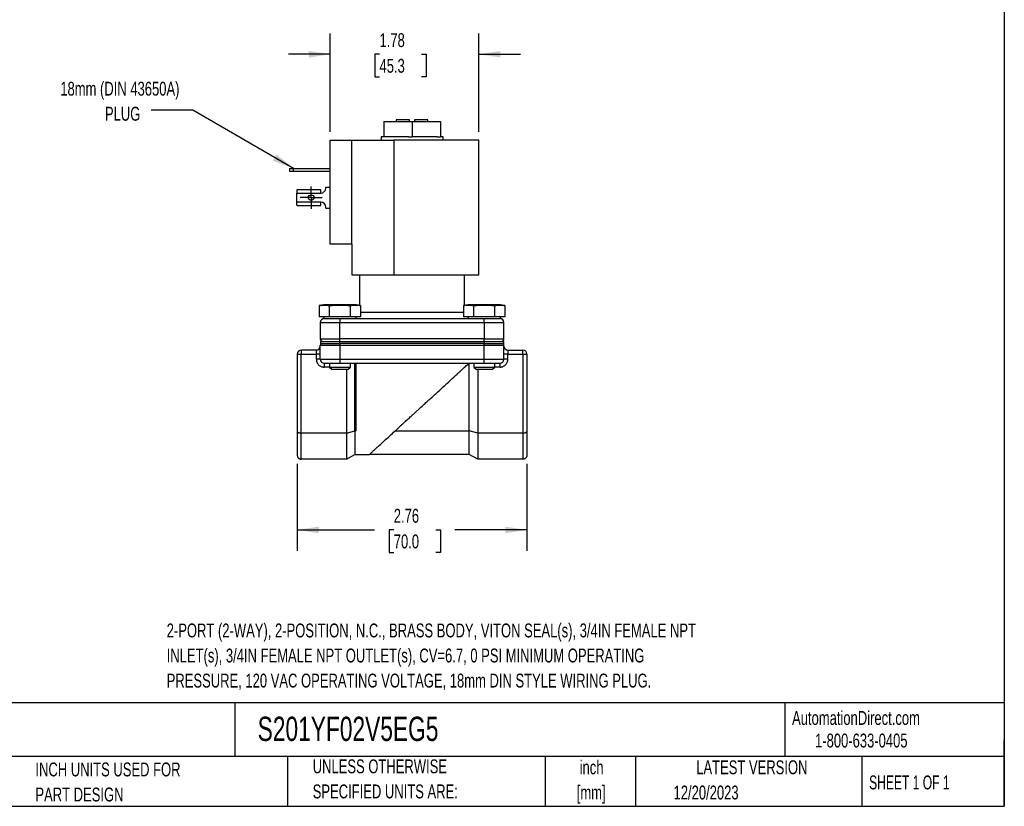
# Model space of a CAD drawing. Header units: inches. Extents: x 0.5 to 21.5, y 0.5 to 16.5.
# Tile 2 of 3: x 9.7 to 21.5, y 0.5 to 9.9. Entities that reach past the tile are written whole.
import ezdxf

# ---------------------------------------------------------------- set-up
doc = ezdxf.new("R2010")
doc.units = ezdxf.units.IN
doc.header["$LTSCALE"] = 2
doc.header["$MEASUREMENT"] = 0
doc.linetypes.add('CENTERX2', pattern=[0.8, 0.5, -0.1, 0.1, -0.1])
doc.layers.add('CENTER', color=40, linetype='CENTERX2')
doc.layers.add('DIMENSIONS', color=140, linetype='Continuous', lineweight=25)
doc.layers.add('TEXT', color=140, linetype='Continuous', lineweight=25)
doc.styles.add('SLDTEXTSTYLE0', font='TXT', dxfattribs={"width": 0.7})
doc.styles.add('SLDTEXTSTYLE1', font='TXT', dxfattribs={"width": 0.65})
doc.dimstyles.new('SLDDIMSTYLE2', dxfattribs={"dimtxt": 0.169922, "dimasz": 0.26, "dimexe": 0, "dimexo": 0.0625, "dimgap": 0.04248, "dimtad": 0, "dimtih": 1, "dimtoh": 1, "dimrnd": 1e-09, "dimzin": 12, "dimdsep": 46, "dimtxsty": 'SLDTEXTSTYLE0', "dimsah": 1, "dimcen": 0.09, "dimadec": 0, "dimazin": 3, "dimtfac": 1, "dimtofl": 0, "dimtmove": 0, "dimatfit": 3, "dimfxl": 0, "dimfrac": 2, "dimtolj": 1, "dimtzin": 12, "dimarcsym": 0})
doc.dimstyles.new('SLDDIMSTYLE3', dxfattribs={"dimtxt": 0.169922, "dimasz": 0.26, "dimexe": 0, "dimexo": 0.0625, "dimgap": 0.04248, "dimtad": 0, "dimtih": 1, "dimtoh": 1, "dimrnd": 1e-09, "dimzin": 12, "dimdsep": 46, "dimtxsty": 'SLDTEXTSTYLE0', "dimsah": 1, "dimcen": 0.09, "dimadec": 0, "dimazin": 3, "dimtfac": 1, "dimtmove": 0, "dimatfit": 0, "dimfxl": 0, "dimfrac": 2, "dimtolj": 1, "dimtzin": 12, "dimarcsym": 0})
doc.dimstyles.new('SLDDIMSTYLE4', dxfattribs={"dimtxt": 0.18, "dimasz": 0.26, "dimexe": 0, "dimexo": 0.0625, "dimgap": 0, "dimtad": 0, "dimtih": 1, "dimtoh": 1, "dimdec": 0, "dimrnd": 1e-09, "dimzin": 0, "dimdsep": 46, "dimtxsty": 'Standard', "dimsah": 1, "dimcen": 0.09, "dimadec": 0, "dimazin": 0, "dimtfac": 0.26, "dimtdec": 0, "dimtofl": 0, "dimtmove": 0, "dimatfit": 3, "dimfxl": 0, "dimfrac": 2, "dimtolj": 1, "dimtzin": 0, "dimarcsym": 0})

# ---------------------------------------------------------------- blocks, each defined once
blk = doc.blocks.new('_D_5')
at = {"layer": 'DIMENSIONS'}
for p, q in [((13.012, 4.614), (13.012, 3.569)), ((15.768, 4.614), (15.768, 3.569)), ((13.012, 3.819), (13.939, 3.819)), ((14.17, 3.819), (14.113, 3.819)), ((14.113, 3.819), (14.113, 3.549)), ((14.675, 3.819), (14.732, 3.819)), ((14.732, 3.819), (14.732, 3.549)), ((15.768, 3.819), (14.905, 3.819)), ((14.113, 3.549), (14.17, 3.549)), ((14.732, 3.549), (14.675, 3.549))]:
    blk.add_line(p, q, dxfattribs=at)
for points in [[(13.012, 3.819), (13.272, 3.779), (13.272, 3.859)], [(15.768, 3.819), (15.508, 3.859), (15.508, 3.779)]]:
    blk.add_solid(points, dxfattribs=at)
at = {"layer": 'DIMENSIONS', "char_height": 0.1667, "attachment_point": 1, "style": 'SLDTEXTSTYLE0'}
for s, insert in [('2.76', (14.17, 4.072)), ('70.0', (14.17, 3.764))]:
    blk.add_mtext(s, dxfattribs=dict(at, insert=insert))
blk = doc.blocks.new('_D_6')
at = {"layer": 'DIMENSIONS'}
for p, q in [((13.408, 8.6), (13.408, 9.78)), ((15.19, 8.6), (15.19, 9.78)), ((13.408, 9.53), (12.908, 9.53)), ((13.999, 9.53), (13.942, 9.53)), ((13.942, 9.53), (13.942, 9.26)), ((14.504, 9.53), (14.561, 9.53)), ((14.561, 9.53), (14.561, 9.26)), ((15.19, 9.53), (15.69, 9.53)), ((13.942, 9.26), (13.999, 9.26)), ((14.561, 9.26), (14.504, 9.26))]:
    blk.add_line(p, q, dxfattribs=at)
for points in [[(13.408, 9.53), (13.148, 9.57), (13.148, 9.49)], [(15.19, 9.53), (15.45, 9.49), (15.45, 9.57)]]:
    blk.add_solid(points, dxfattribs=at)
at = {"layer": 'DIMENSIONS', "char_height": 0.1667, "attachment_point": 1, "style": 'SLDTEXTSTYLE0'}
for s, insert in [('1.78', (13.999, 9.783)), ('45.3', (13.999, 9.475))]:
    blk.add_mtext(s, dxfattribs=dict(at, insert=insert))
blk = doc.blocks.new('SW_CENTERMARKSYMBOL_2')
at = {"layer": 'CENTER', "color": 0}
for p, q in [((0, 0.1), (0, 0.1335)), ((-0.1, 0), (-0.1335, 0)), ((0, 0), (-0.1, 0)), ((0, 0), (0, 0.1)), ((0, 0), (0, -0.1)), ((0, 0), (0.1, 0)), ((0.1, 0), (0.1335, 0)), ((0, -0.1), (0, -0.1335))]:
    blk.add_line(p, q, dxfattribs=at)

msp = doc.modelspace()

# ---------------------------------------------------------------- linework, layer by layer
for p, q in [((14.05, 8.723), (14.05, 8.537)), ((14.05, 8.723), (14.39, 8.723)), ((14.2, 8.742), (14.2, 8.723)), ((14.36, 8.742), (14.2, 8.742)), ((14.36, 8.723), (14.36, 8.742)), ((14.39, 8.723), (14.39, 8.537)), ((14.39, 8.723), (14.731, 8.723)), ((14.58, 8.742), (14.42, 8.742)), ((14.42, 8.742), (14.42, 8.723)), ((14.58, 8.723), (14.58, 8.742)), ((14.731, 8.723), (14.731, 8.537)), ((14.017, 8.537), (14.017, 8.5)), ((14.05, 8.537), (14.017, 8.537)), ((14.088, 8.537), (14.05, 8.537)), ((14.352, 8.537), (14.088, 8.537)), ((14.352, 8.537), (14.39, 8.537)), ((14.429, 8.537), (14.39, 8.537)), ((14.692, 8.537), (14.429, 8.537)), ((14.692, 8.537), (14.731, 8.537)), ((14.763, 8.537), (14.731, 8.537)), ((14.763, 8.5), (14.763, 8.537)), ((13.408, 7.25), (13.408, 8.5)), ((13.408, 8.5), (13.668, 8.5)), ((13.668, 7.25), (13.668, 8.5)), ((13.668, 8.5), (14.169, 8.5)), ((14.169, 8.5), (14.169, 6.88)), ((15.19, 8.5), (14.169, 8.5)), ((15.19, 6.88), (15.19, 8.5)), ((12.917, 8.159), (12.917, 8.127)), ((12.917, 8.159), (12.967, 8.159)), ((12.967, 8.127), (12.967, 8.159)), ((12.967, 8.159), (13.408, 8.159)), ((12.917, 8.127), (12.967, 8.127)), ((12.967, 8.127), (13.408, 8.127)), ((13.354, 7.923), (13.354, 7.934)), ((13.354, 7.934), (13.408, 7.934)), ((13.008, 7.901), (13.008, 7.863)), ((13.008, 7.863), (13.294, 7.863)), ((13.008, 7.756), (13.008, 7.863)), ((13.294, 7.904), (13.016, 7.904)), ((13.294, 7.863), (13.294, 7.904)), ((13.294, 7.756), (13.008, 7.756)), ((13.008, 7.718), (13.008, 7.756)), ((13.016, 7.715), (13.294, 7.715)), ((13.294, 7.715), (13.294, 7.756)), ((13.354, 7.684), (13.354, 7.696)), ((13.354, 7.684), (13.408, 7.684)), ((13.668, 7.25), (13.408, 7.25)), ((13.668, 7.25), (13.668, 6.88)), ((13.668, 6.88), (14.169, 6.88)), ((13.76, 6.88), (13.76, 6.514)), ((14.169, 6.88), (15.19, 6.88)), ((15.02, 6.514), (15.02, 6.88)), ((13.33, 6.521), (13.275, 6.512)), ((13.275, 6.512), (13.275, 6.379)), ((13.718, 6.521), (13.33, 6.521)), ((13.399, 6.379), (13.399, 6.512)), ((13.648, 6.512), (13.648, 6.379)), ((13.772, 6.512), (13.718, 6.521)), ((13.772, 6.512), (13.772, 6.379)), ((15.063, 6.521), (15.008, 6.512)), ((15.008, 6.512), (15.008, 6.379)), ((15.451, 6.521), (15.063, 6.521)), ((15.132, 6.379), (15.132, 6.512)), ((15.381, 6.512), (15.381, 6.379)), ((15.505, 6.512), (15.451, 6.521)), ((15.505, 6.512), (15.505, 6.379)), ((13.772, 6.434), (15.008, 6.434)), ((13.399, 6.379), (13.275, 6.379)), ((13.288, 6.31), (13.524, 6.31)), ((13.288, 6.31), (13.288, 6.112)), ((13.33, 6.379), (13.33, 6.357)), ((13.33, 6.357), (13.567, 6.357)), ((13.648, 6.379), (13.399, 6.379)), ((13.524, 6.357), (13.524, 6.31)), ((13.524, 6.112), (13.524, 6.31)), ((13.524, 6.31), (15.257, 6.31)), ((13.567, 6.357), (15.213, 6.357)), ((13.772, 6.379), (13.648, 6.379)), ((13.718, 6.357), (13.718, 6.379)), ((15.132, 6.379), (15.008, 6.379)), ((15.063, 6.379), (15.063, 6.357)), ((15.381, 6.379), (15.132, 6.379)), ((15.213, 6.357), (15.451, 6.357)), ((15.257, 6.31), (15.257, 6.357)), ((15.257, 6.31), (15.257, 6.112)), ((15.257, 6.31), (15.493, 6.31)), ((15.505, 6.379), (15.381, 6.379)), ((15.451, 6.357), (15.451, 6.379)), ((15.493, 6.112), (15.493, 6.31)), ((13.288, 6.112), (13.524, 6.112)), ((13.288, 6.037), (13.524, 6.037)), ((13.288, 5.867), (13.288, 6.037)), ((13.29, 6.081), (13.29, 6.056)), ((13.29, 6.081), (13.524, 6.081)), ((13.29, 6.056), (13.524, 6.056)), ((13.524, 6.081), (13.524, 6.112)), ((15.257, 6.112), (13.524, 6.112)), ((13.524, 6.056), (13.524, 6.081)), ((13.524, 6.081), (15.256, 6.081)), ((13.524, 6.056), (13.524, 6.037)), ((15.256, 6.056), (13.524, 6.056)), ((13.524, 6.037), (13.524, 5.867)), ((13.524, 6.037), (15.257, 6.037)), ((15.256, 6.081), (15.256, 6.056)), ((15.256, 6.081), (15.49, 6.081)), ((15.256, 6.056), (15.49, 6.056)), ((15.257, 6.081), (15.257, 6.112)), ((15.257, 6.112), (15.493, 6.112)), ((15.257, 6.037), (15.257, 6.056)), ((15.257, 5.867), (15.257, 6.037)), ((15.257, 6.037), (15.493, 6.037)), ((15.49, 6.056), (15.49, 6.081)), ((15.493, 5.867), (15.493, 6.037)), ((13.012, 5.931), (13.012, 5.002)), ((13.012, 5.931), (13.059, 5.931)), ((13.241, 5.978), (13.059, 5.978)), ((13.059, 5.978), (13.059, 5.931)), ((13.059, 4.982), (13.059, 5.931)), ((13.059, 5.931), (13.241, 5.931)), ((13.241, 5.931), (13.241, 5.978)), ((13.241, 5.867), (13.241, 5.931)), ((13.288, 5.931), (13.241, 5.931)), ((15.54, 5.931), (15.493, 5.931)), ((15.54, 5.978), (15.54, 5.931)), ((15.54, 5.978), (15.721, 5.978)), ((15.54, 5.867), (15.54, 5.931)), ((15.54, 5.931), (15.721, 5.931)), ((15.721, 5.931), (15.721, 5.978)), ((15.721, 5.931), (15.721, 4.982)), ((15.721, 5.931), (15.768, 5.931)), ((15.768, 5.931), (15.768, 5.002)), ((13.288, 5.867), (13.241, 5.867)), ((13.288, 5.867), (13.524, 5.867)), ((13.335, 5.82), (13.524, 5.82)), ((13.335, 5.82), (13.335, 5.773)), ((13.399, 5.82), (13.399, 5.774)), ((13.524, 5.867), (15.257, 5.867)), ((13.524, 5.867), (13.524, 5.82)), ((13.524, 5.82), (15.257, 5.82)), ((13.649, 5.774), (13.649, 5.82)), ((13.704, 5.007), (13.704, 5.82)), ((13.713, 5.82), (13.713, 5.007)), ((15.068, 5.815), (15.068, 5.82)), ((15.076, 5.007), (15.076, 5.82)), ((15.132, 5.82), (15.132, 5.774)), ((15.257, 5.82), (15.257, 5.867)), ((15.257, 5.867), (15.493, 5.867)), ((15.257, 5.82), (15.446, 5.82)), ((15.382, 5.774), (15.382, 5.82)), ((15.446, 5.773), (15.446, 5.82)), ((15.54, 5.867), (15.493, 5.867)), ((13.399, 5.773), (13.335, 5.773)), ((13.399, 5.774), (13.429, 5.744)), ((13.399, 5.774), (13.649, 5.774)), ((13.619, 5.744), (13.429, 5.744)), ((13.602, 5.744), (13.602, 4.982)), ((13.619, 5.744), (13.649, 5.774)), ((15.132, 5.774), (15.162, 5.744)), ((15.132, 5.774), (15.382, 5.774)), ((15.352, 5.744), (15.162, 5.744)), ((15.178, 5.744), (15.178, 4.982)), ((15.352, 5.744), (15.382, 5.774)), ((15.446, 5.773), (15.381, 5.773)), ((13.012, 5.002), (13.012, 4.714)), ((13.059, 4.667), (13.059, 4.982)), ((13.602, 4.982), (13.059, 4.982)), ((13.602, 4.982), (13.704, 5.007)), ((13.602, 4.982), (13.602, 4.667)), ((13.704, 4.996), (13.704, 5.007)), ((13.704, 5.007), (13.713, 5.007)), ((13.704, 4.996), (13.704, 4.726)), ((14.185, 5.007), (15.076, 5.007)), ((15.178, 4.982), (15.076, 5.007)), ((15.076, 4.726), (15.076, 5.007)), ((15.721, 4.982), (15.178, 4.982)), ((15.178, 4.982), (15.178, 4.667)), ((15.721, 4.982), (15.721, 4.667)), ((15.768, 5.002), (15.768, 4.714)), ((13.602, 4.667), (13.059, 4.667)), ((13.602, 4.667), (13.704, 4.726)), ((13.704, 4.726), (13.879, 4.726)), ((15.076, 4.726), (13.879, 4.726)), ((15.178, 4.667), (15.076, 4.726)), ((15.721, 4.667), (15.178, 4.667))]:
    msp.add_line(p, q)
msp.add_circle((13.178, 7.809), 0.0335)
for centre, radius, start, end in [((13.294, 7.923), 0.06, 270, 0), ((13.294, 7.696), 0.06, 0, 90), ((13.335, 6.31), 0.047, 90, 180), ((15.446, 6.31), 0.047, 0, 90), ((13.319, 6.112), 0.031, 180, 270), ((13.335, 6.037), 0.047, 156.1555, 180), ((15.462, 6.112), 0.031, 270, 0), ((15.446, 6.037), 0.047, 0, 23.8445), ((13.059, 5.931), 0.047, 90, 180), ((13.241, 6.025), 0.047, 270, 0), ((15.54, 6.025), 0.047, 180, 270), ((15.721, 5.931), 0.047, 0, 90), ((13.335, 5.867), 0.047, 180, 270), ((15.446, 5.867), 0.047, 270, 0)]:
    msp.add_arc(centre, radius, start, end)
for centre, start_param, end_param in [((13.016, 7.863), 0, 0.374289), ((13.016, 7.756), 2.767303, 3.141593)]:
    msp.add_ellipse(centre, major_axis=(0, 0.041), ratio=0.506667, start_param=start_param, end_param=end_param)
for points in [[(13.275, 6.512), (13.296, 6.515), (13.337, 6.52), (13.379, 6.515), (13.399, 6.512)], [(13.648, 6.512), (13.669, 6.515), (13.71, 6.52), (13.752, 6.515), (13.772, 6.512)], [(15.008, 6.512), (15.029, 6.515), (15.07, 6.52), (15.112, 6.515), (15.132, 6.512)], [(15.381, 6.512), (15.402, 6.515), (15.443, 6.52), (15.485, 6.515), (15.505, 6.512)], [(13.713, 5.007), (13.71, 5.003), (13.707, 5), (13.704, 4.996)]]:
    msp.add_open_spline(points, degree=3)
for points, knots in [([(13.399, 6.512), (13.441, 6.515), (13.482, 6.518), (13.565, 6.518), (13.607, 6.515), (13.648, 6.512)], [0, 0, 0, 0, 0.5, 0.5, 1, 1, 1, 1]), ([(15.132, 6.512), (15.174, 6.515), (15.215, 6.518), (15.298, 6.518), (15.34, 6.515), (15.381, 6.512)], [0, 0, 0, 0, 0.5, 0.5, 1, 1, 1, 1]), ([(13.241, 5.867), (13.241, 5.865), (13.241, 5.861), (13.241, 5.856), (13.242, 5.85), (13.244, 5.844), (13.245, 5.838), (13.249, 5.829), (13.256, 5.815), (13.268, 5.8), (13.283, 5.788), (13.298, 5.781), (13.311, 5.776), (13.323, 5.774), (13.331, 5.774), (13.335, 5.773)], [0, 0, 0, 0, 0.040261, 0.080218, 0.120031, 0.159859, 0.199862, 0.240198, 0.369989, 0.500056, 0.629848, 0.759914, 0.840097, 0.919697, 1, 1, 1, 1]), ([(14.39, 5.195), (14.396, 5.2), (14.407, 5.21), (14.423, 5.225), (14.438, 5.238), (14.451, 5.251), (14.464, 5.262), (14.474, 5.272), (14.498, 5.293), (14.533, 5.325), (14.598, 5.385), (14.675, 5.455), (14.766, 5.539), (14.85, 5.616), (14.914, 5.674), (14.956, 5.713), (14.98, 5.735), (15.004, 5.757), (15.026, 5.777), (15.047, 5.797), (15.061, 5.809), (15.068, 5.815)], [0, 0, 0, 0, 0.023709, 0.045657, 0.065846, 0.084275, 0.100945, 0.115855, 0.129004, 0.198085, 0.259632, 0.397888, 0.519924, 0.650134, 0.769638, 0.810244, 0.849952, 0.888773, 0.926714, 0.963786, 1, 1, 1, 1]), ([(15.446, 5.773), (15.448, 5.773), (15.452, 5.774), (15.458, 5.774), (15.463, 5.775), (15.469, 5.776), (15.475, 5.778), (15.484, 5.781), (15.498, 5.788), (15.513, 5.8), (15.525, 5.815), (15.533, 5.83), (15.537, 5.844), (15.539, 5.856), (15.54, 5.863), (15.54, 5.867)], [0, 0, 0, 0, 0.0402609, 0.0802183, 0.1200308, 0.1598587, 0.1998618, 0.2401982, 0.3699889, 0.5000562, 0.6298476, 0.7599144, 0.840097, 0.9196972, 1, 1, 1, 1]), ([(13.879, 4.726), (13.884, 4.73), (13.893, 4.739), (13.906, 4.751), (13.92, 4.764), (13.935, 4.777), (13.949, 4.791), (13.964, 4.804), (13.98, 4.818), (14.01, 4.846), (14.057, 4.889), (14.12, 4.947), (14.187, 5.008), (14.24, 5.057), (14.282, 5.096), (14.313, 5.124), (14.35, 5.158), (14.376, 5.182), (14.39, 5.195)], [0, 0, 0, 0, 0.028382, 0.057211, 0.086487, 0.116212, 0.146387, 0.177013, 0.208089, 0.239618, 0.359817, 0.489606, 0.609745, 0.744944, 0.792679, 0.8511, 0.920207, 1, 1, 1, 1]), ([(13.012, 5.002), (13.012, 5.001), (13.012, 5), (13.013, 4.998), (13.014, 4.997), (13.015, 4.996), (13.016, 4.994), (13.02, 4.991), (13.025, 4.988), (13.032, 4.986), (13.038, 4.984), (13.045, 4.983), (13.052, 4.983), (13.057, 4.982), (13.059, 4.982)], [0, 0, 0, 0, 0.063058, 0.119462, 0.169211, 0.212306, 0.248747, 0.388449, 0.512653, 0.616363, 0.71665, 0.813803, 0.908137, 1, 1, 1, 1]), ([(15.721, 4.982), (15.723, 4.982), (15.725, 4.982), (15.729, 4.983), (15.733, 4.983), (15.737, 4.984), (15.741, 4.984), (15.744, 4.985), (15.748, 4.986), (15.751, 4.987), (15.756, 4.989), (15.761, 4.991), (15.765, 4.994), (15.768, 4.998), (15.768, 5), (15.768, 5.002)], [0, 0, 0, 0, 0.050781, 0.102278, 0.154552, 0.207664, 0.26167, 0.316625, 0.37258, 0.429584, 0.487683, 0.611853, 0.751564, 0.855039, 1, 1, 1, 1]), ([(13.012, 4.714), (13.012, 4.713), (13.012, 4.71), (13.013, 4.706), (13.014, 4.703), (13.015, 4.7), (13.016, 4.695), (13.02, 4.688), (13.025, 4.681), (13.032, 4.676), (13.038, 4.672), (13.045, 4.669), (13.052, 4.668), (13.057, 4.667), (13.059, 4.667)], [0, 0, 0, 0, 0.063058, 0.119462, 0.169211, 0.212306, 0.248747, 0.388449, 0.512653, 0.616363, 0.71665, 0.813803, 0.908137, 1, 1, 1, 1]), ([(15.768, 4.714), (15.768, 4.713), (15.768, 4.71), (15.768, 4.706), (15.767, 4.703), (15.766, 4.7), (15.764, 4.695), (15.761, 4.688), (15.755, 4.681), (15.749, 4.676), (15.742, 4.672), (15.735, 4.669), (15.728, 4.668), (15.724, 4.667), (15.721, 4.667)], [0, 0, 0, 0, 0.063058, 0.119462, 0.169211, 0.212306, 0.248747, 0.388449, 0.512653, 0.616363, 0.71665, 0.813803, 0.908137, 1, 1, 1, 1])]:
    msp.add_open_spline(points, degree=3, knots=knots)
at = {"layer": 'TEXT'}
for p, q in [((21.5, 16.5), (21.5, 0.5)), ((21.5, 1.742), (0.5, 1.742)), ((12.264, 1.742), (12.264, 1.1)), ((18.864, 1.742), (18.864, 1.1)), ((21.5, 0.5), (21.5, 1.3)), ((21.5, 1.1), (0.5, 1.1)), ((12.896, 1.1), (12.896, 0.5)), ((15.986, 1.1), (15.986, 0.5)), ((17.072, 1.1), (17.072, 0.5)), ((19.791, 1.1), (19.791, 0.5)), ((0.5, 0.5), (21.5, 0.5))]:
    msp.add_line(p, q, dxfattribs=at)

# ---------------------------------------------------------------- block references
at = {"layer": 'CENTER'}
msp.add_blockref('SW_CENTERMARKSYMBOL_2', (13.178, 7.809), dxfattribs=at)

# ---------------------------------------------------------------- texts
at = {"layer": 'TEXT'}
for s, insert, char_height, attachment_point, style in [('18mm (DIN 43650A)', (10.882, 9.2), 0.16667, 2, 'SLDTEXTSTYLE0'), ('PLUG', (10.915, 8.899), 0.1667, 2, 'SLDTEXTSTYLE0'), ('2-PORT (2-WAY), 2-POSITION, N.C., BRASS BODY, VITON SEAL(s), 3/4IN FEMALE NPT', (11.444, 2.695), 0.16667, 1, 'SLDTEXTSTYLE0'), ('INLET(s), 3/4IN FEMALE NPT OUTLET(s), CV=6.7, 0 PSI MINIMUM OPERATING', (11.444, 2.394), 0.16667, 1, 'SLDTEXTSTYLE0'), ('PRESSURE, 120 VAC OPERATING VOLTAGE, 18mm DIN STYLE WIRING PLUG.', (11.444, 2.093), 0.16667, 1, 'SLDTEXTSTYLE0'), ('S201YF02V5EG5', (12.536, 1.576), 0.29167, 1, 'SLDTEXTSTYLE0'), ('AutomationDirect.com', (18.952, 1.644), 0.16667, 1, 'SLDTEXTSTYLE0'), ('1-800-633-0405', (19.228, 1.373), 0.16667, 1, 'SLDTEXTSTYLE0'), ('UNLESS OTHERWISE', (13.197, 1.063), 0.16667, 1, 'SLDTEXTSTYLE0'), ('inch', (16.545, 1.051), 0.1667, 2, 'SLDTEXTSTYLE0'), ('INCH UNITS USED FOR', (9.868, 1.026), 0.16667, 1, 'SLDTEXTSTYLE0'), ('LATEST VERSION', (18.469, 1.052), 0.16667, 2, 'SLDTEXTSTYLE0'), ('SHEET 1 OF 1', (19.877, 0.87), 0.16667, 1, 'SLDTEXTSTYLE1'), ('PART DESIGN', (9.868, 0.725), 0.16667, 1, 'SLDTEXTSTYLE0'), ('SPECIFIED UNITS ARE:', (13.197, 0.762), 0.16667, 1, 'SLDTEXTSTYLE0'), ('[mm]', (16.54, 0.75), 0.1667, 2, 'SLDTEXTSTYLE0'), ('12/20/2023', (17.529, 0.749), 0.1667, 1, 'SLDTEXTSTYLE0')]:
    msp.add_mtext(s, dxfattribs=dict(at, insert=insert, char_height=char_height, attachment_point=attachment_point, style=style))

# ---------------------------------------------------------------- dimensions: what is measured, and where the dimension line sits
at = {"layer": 'DIMENSIONS'}
for base, p1, p2, dimstyle, picture, middle in [((13.408, 9.53), (15.19, 8.5), (13.408, 8.5), 'SLDDIMSTYLE3', '_D_6', (14.251, 9.53)), ((15.768, 3.819), (13.012, 4.714), (15.768, 4.714), 'SLDDIMSTYLE2', '_D_5', (14.422, 3.819))]:
    dim = msp.add_linear_dim(base=base, p1=p1, p2=p2, dimstyle=dimstyle, dxfattribs=at)
    dim.commit()
    dim.dimension.update_dxf_attribs({"geometry": picture, "text_midpoint": middle, "dimtype": 160})

# ---------------------------------------------------------------- leaders
at = {"layer": 'TEXT'}
msp.add_leader([(12.967, 8.159), (11.758, 8.857), (11.258, 8.857)], dimstyle='SLDDIMSTYLE4', dxfattribs=at)

doc.saveas('drawing.dxf')
